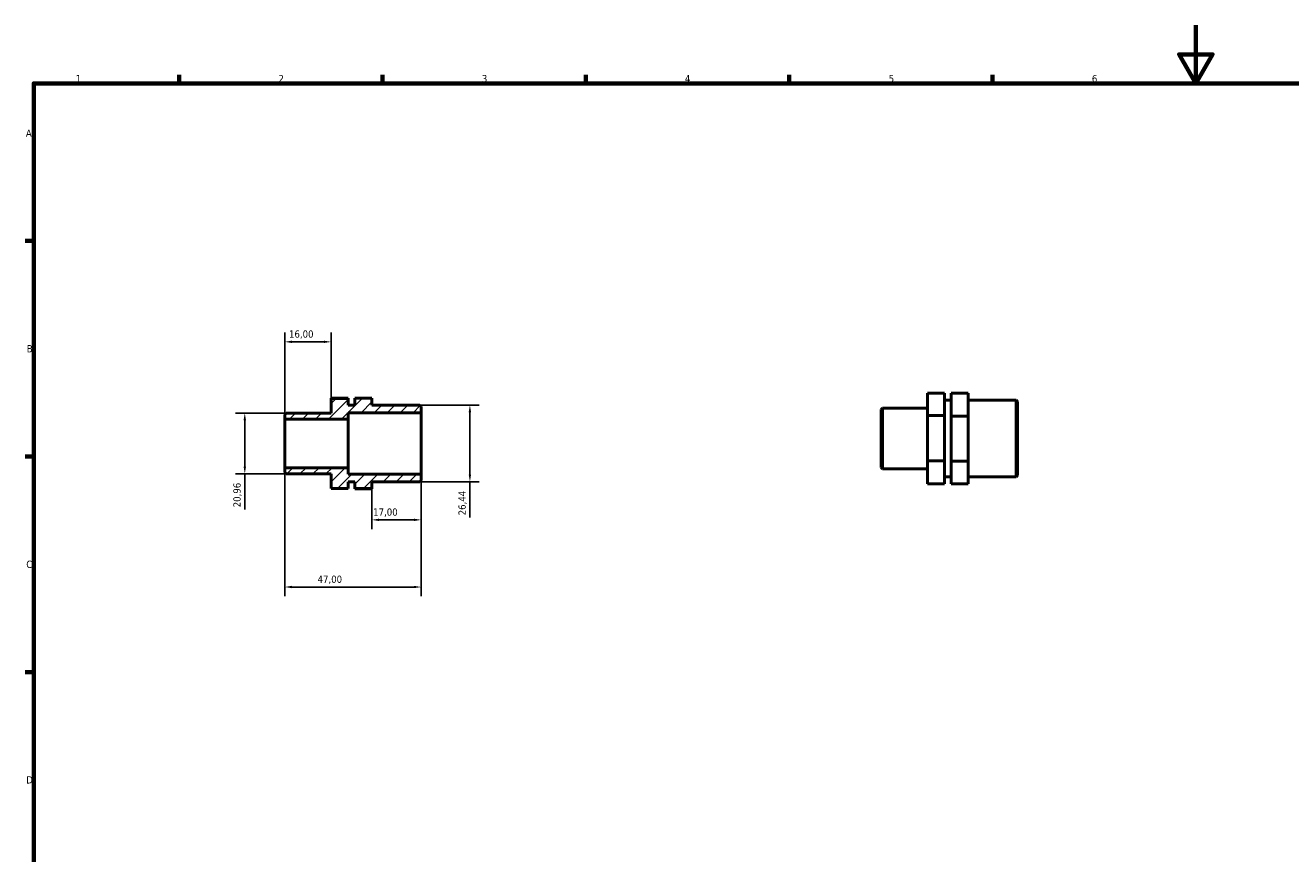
# Model space of a CAD drawing. Header units: millimetres. Extents: x 0 to 906, y 0 to 594.
# Tile 2 of 3: x 17 to 453, y 309 to 594. Entities that reach past the tile are written whole.
import ezdxf

# ---------------------------------------------------------------- set-up
doc = ezdxf.new("R2010")
doc.units = ezdxf.units.MM
for name, color, linetype, lineweight in [('Border (ISO)', 7, 'Continuous', 70), ('Dimension (ISO)', 7, 'Continuous', 25), ('Hatch (ISO)', 7, 'Continuous', 18), ('Visible (ISO)', 7, 'Continuous', 50)]:
    doc.layers.add(name, color=color, linetype=linetype, lineweight=lineweight)
doc.styles.add('Note Text (ISO)', font='tahoma.ttf')
doc.dimstyles.new('Default (ISO)', dxfattribs={"dimtxt": 2.5, "dimasz": 2.5, "dimexe": 3.175, "dimexo": 0, "dimgap": 0.762, "dimtad": 1, "dimrnd": 1e-08, "dimzin": 0, "dimtxsty": 'Note Text (ISO)', "dimcen": 0.09, "dimdle": 10, "dimclrd": 256, "dimclre": 256, "dimclrt": 232, "dimazin": 0, "dimtfac": 1.40208, "dimtmove": 0, "dimatfit": 3, "dimfxl": 1, "dimtolj": 1, "dimtzin": 0, "dimlwd": -1, "dimlwe": -1, "dimarcsym": 0})

# ---------------------------------------------------------------- blocks, each defined once
blk = doc.blocks.new('Borders Default Border')
at = {"layer": 'Border (ISO)'}
for p, q in [((70.08, 574), (70.08, 576.9)), ((140.17, 574), (140.17, 576.9)), ((210.25, 574), (210.25, 576.9)), ((280.33, 574), (280.33, 576.9)), ((350.42, 574), (350.42, 576.9)), ((20, 519.75), (17.1, 519.75)), ((20, 445.5), (17.1, 445.5)), ((20, 371.25), (17.1, 371.25))]:
    blk.add_line(p, q, dxfattribs=at)
at = {"layer": 'Border (ISO)', "flags": 128}
for points in [[(420.5, 594), (420.5, 574), (414.73, 584), (426.27, 584), (420.5, 574)], [(20, 20), (20, 574), (821, 574), (821, 20), (20, 20)]]:
    blk.add_lwpolyline(points, dxfattribs=at)
at = {"layer": 'Border (ISO)', "color": 232, "true_color": 0xca0064, "char_height": 2.5, "attachment_point": 7, "style": 'Note Text (ISO)'}
for s, insert in [('1', (34.48, 574.4)), ('2', (104.37, 574.4)), ('3', (174.43, 574.35)), ('4', (244.42, 574.4)), ('5', (314.64, 574.35)), ('6', (384.66, 574.35)), ('A', (17.29, 555.62)), ('B', (17.59, 481.37)), ('C', (17.43, 407.08)), ('D', (17.43, 332.88))]:
    blk.add_mtext(s, dxfattribs=dict(at, insert=insert))
blk = doc.blocks.new('*D7')
at = {"layer": 'Defpoints', "color": 0, "transparency": 16777216}
for p in [(106.5, 441.62), (153.5, 439.42), (106.5, 400.55)]:
    blk.add_point(p, dxfattribs=at)
at = {"layer": 'Dimension (ISO)', "transparency": 16777216}
for p, q in [((106.5, 441.62), (106.5, 397.38)), ((153.5, 439.42), (153.5, 397.38)), ((151, 400.55), (109, 400.55))]:
    blk.add_line(p, q, dxfattribs=at)
for points in [[(109, 400.97), (109, 400.14), (106.5, 400.55)], [(151, 400.97), (151, 400.14), (153.5, 400.55)]]:
    blk.add_solid(points, dxfattribs=at)
at = {"layer": 'Dimension (ISO)', "color": 232, "true_color": 0xca0064, "transparency": 16777216, "insert": (117.83, 404.49), "char_height": 2.5, "attachment_point": 1, "style": 'Note Text (ISO)'}
blk.add_mtext('\\A1;47,00', dxfattribs=at)
blk = doc.blocks.new('*D8')
at = {"layer": 'Defpoints', "color": 0, "transparency": 16777216}
for p in [(153.5, 439.42), (136.5, 434.44), (136.5, 423.68)]:
    blk.add_point(p, dxfattribs=at)
at = {"layer": 'Dimension (ISO)', "transparency": 16777216}
for p, q in [((153.5, 439.42), (153.5, 420.51)), ((136.5, 434.44), (136.5, 420.51)), ((151, 423.68), (139, 423.68))]:
    blk.add_line(p, q, dxfattribs=at)
for points in [[(139, 424.1), (139, 423.27), (136.5, 423.68)], [(151, 424.1), (151, 423.27), (153.5, 423.68)]]:
    blk.add_solid(points, dxfattribs=at)
at = {"layer": 'Dimension (ISO)', "color": 232, "true_color": 0xca0064, "transparency": 16777216, "insert": (136.98, 427.62), "char_height": 2.5, "attachment_point": 1, "style": 'Note Text (ISO)'}
blk.add_mtext('\\A1;17,00', dxfattribs=at)
blk = doc.blocks.new('*D9')
at = {"layer": 'Defpoints', "color": 0, "transparency": 16777216}
for p in [(153.03, 463.22), (153.03, 436.78), (170.32, 436.78)]:
    blk.add_point(p, dxfattribs=at)
at = {"layer": 'Dimension (ISO)', "transparency": 16777216}
for p, q in [((153.03, 463.22), (173.49, 463.22)), ((170.32, 460.72), (170.32, 439.28)), ((153.03, 436.78), (173.49, 436.78)), ((170.32, 436.78), (170.32, 424.48))]:
    blk.add_line(p, q, dxfattribs=at)
for points in [[(169.9, 460.72), (170.73, 460.72), (170.32, 463.22)], [(169.9, 439.28), (170.73, 439.28), (170.32, 436.78)]]:
    blk.add_solid(points, dxfattribs=at)
at = {"layer": 'Dimension (ISO)', "color": 232, "true_color": 0xca0064, "transparency": 16777216, "insert": (166.38, 425.24), "char_height": 2.5, "attachment_point": 1, "rotation": 90, "style": 'Note Text (ISO)'}
blk.add_mtext('\\A1;26,44', dxfattribs=at)
blk = doc.blocks.new('*D10')
at = {"layer": 'Defpoints', "color": 0, "transparency": 16777216}
for p in [(106.97, 460.48), (92.74, 439.52), (106.97, 439.52)]:
    blk.add_point(p, dxfattribs=at)
at = {"layer": 'Dimension (ISO)', "transparency": 16777216}
for p, q in [((106.97, 460.48), (89.56, 460.48)), ((92.74, 457.98), (92.74, 442.02)), ((106.97, 439.52), (89.56, 439.52)), ((92.74, 439.52), (92.74, 427.24))]:
    blk.add_line(p, q, dxfattribs=at)
for points in [[(92.32, 457.98), (93.15, 457.98), (92.74, 460.48)], [(92.32, 442.02), (93.15, 442.02), (92.74, 439.52)]]:
    blk.add_solid(points, dxfattribs=at)
at = {"layer": 'Dimension (ISO)', "color": 232, "true_color": 0xca0064, "transparency": 16777216, "insert": (88.8, 428.01), "char_height": 2.5, "attachment_point": 1, "rotation": 90, "style": 'Note Text (ISO)'}
blk.add_mtext('\\A1;20,96', dxfattribs=at)
blk = doc.blocks.new('*D11')
at = {"layer": 'Defpoints', "color": 0, "transparency": 16777216}
for p in [(106.5, 484.99), (122.5, 465.51), (106.5, 458.38)]:
    blk.add_point(p, dxfattribs=at)
at = {"layer": 'Dimension (ISO)', "transparency": 16777216}
for p, q in [((106.5, 458.38), (106.5, 488.17)), ((120, 484.99), (109, 484.99)), ((122.5, 465.51), (122.5, 488.17))]:
    blk.add_line(p, q, dxfattribs=at)
for points in [[(109, 485.41), (109, 484.58), (106.5, 484.99)], [(120, 485.41), (120, 484.58), (122.5, 484.99)]]:
    blk.add_solid(points, dxfattribs=at)
at = {"layer": 'Dimension (ISO)', "color": 232, "true_color": 0xca0064, "transparency": 16777216, "insert": (107.98, 488.93), "char_height": 2.5, "attachment_point": 1, "style": 'Note Text (ISO)'}
blk.add_mtext('\\A1;16,00', dxfattribs=at)

msp = doc.modelspace()

# ---------------------------------------------------------------- hatches: boundary and pattern name
at = {"layer": 'Hatch (ISO)'}
h = msp.add_hatch(dxfattribs=at)
h.set_pattern_fill('ANSI31', color=256, scale=25.4, style=0)
h.set_pattern_definition([(45, (0, 0), (-2.245064, 2.245064), [])])
h.paths.add_polyline_path([(153.03, 436.78), (153.5, 437.25), (153.5, 439.424), (128.325, 439.424), (128.325, 441.618), (106.5, 441.618), (106.5, 439.993), (106.97, 439.523), (122.5, 439.523), (122.5, 434.495), (128.325, 434.495), (128.325, 436.78), (130.675, 436.78), (130.675, 434.439), (136.5, 434.439), (136.5, 436.78)])
h.paths.add_polyline_path([(153.5, 462.751), (153.03, 463.221), (136.5, 463.221), (136.5, 465.561), (130.675, 465.561), (130.675, 463.221), (128.325, 463.221), (128.325, 465.506), (122.5, 465.506), (122.5, 460.478), (106.97, 460.478), (106.5, 460.008), (106.5, 458.382), (128.325, 458.382), (128.325, 460.577), (153.5, 460.577)])

# ---------------------------------------------------------------- linework, layer by layer
at = {"layer": 'Visible (ISO)'}
for p, q in [((333.856, 467.281), (328.031, 467.281)), ((328.031, 467.281), (328.031, 459.613)), ((333.856, 459.613), (333.856, 467.281)), ((342.031, 467.281), (336.206, 467.281)), ((336.206, 467.281), (336.206, 459.446)), ((342.031, 459.446), (342.031, 467.281)), ((128.325, 465.588), (122.5, 465.588)), ((122.5, 465.588), (122.5, 465.506)), ((128.325, 465.506), (122.5, 465.506)), ((122.5, 465.506), (122.5, 460.478)), ((128.325, 465.506), (128.325, 465.588)), ((128.325, 463.221), (128.325, 465.506)), ((130.675, 463.221), (128.325, 463.221)), ((136.5, 465.561), (130.675, 465.561)), ((130.675, 465.561), (130.675, 463.221)), ((136.5, 463.221), (136.5, 465.561)), ((153.03, 463.221), (136.5, 463.221)), ((153.5, 462.751), (153.03, 463.221)), ((153.5, 460.577), (153.5, 462.751)), ((333.856, 464.913), (336.206, 464.913)), ((342.031, 464.913), (358.561, 464.913)), ((358.561, 438.472), (358.561, 464.913)), ((359.031, 464.443), (358.561, 464.913)), ((359.031, 464.443), (359.031, 438.942)), ((106.97, 460.478), (106.5, 460.008)), ((106.5, 460.008), (106.5, 458.382)), ((106.5, 458.382), (128.325, 458.382)), ((106.5, 441.618), (106.5, 458.382)), ((122.5, 460.478), (106.97, 460.478)), ((128.325, 458.382), (128.325, 460.577)), ((128.325, 460.577), (153.5, 460.577)), ((128.325, 441.618), (128.325, 458.382)), ((153.5, 439.424), (153.5, 460.577)), ((312.031, 461.7), (312.501, 462.17)), ((312.031, 441.685), (312.031, 461.7)), ((312.501, 462.17), (312.501, 441.215)), ((312.501, 462.17), (328.031, 462.17)), ((328.031, 459.613), (328.031, 444.025)), ((333.856, 459.613), (328.031, 459.613)), ((333.856, 444.025), (333.856, 459.613)), ((336.206, 459.446), (336.206, 443.858)), ((342.031, 459.446), (336.206, 459.446)), ((342.031, 443.858), (342.031, 459.446)), ((128.325, 441.618), (106.5, 441.618)), ((106.5, 441.618), (106.5, 439.993)), ((128.325, 439.424), (128.325, 441.618)), ((312.031, 441.685), (312.501, 441.215)), ((312.501, 441.215), (328.031, 441.215)), ((333.856, 444.025), (328.031, 444.025)), ((328.031, 444.025), (328.031, 436.105)), ((333.856, 436.105), (333.856, 444.025)), ((342.031, 443.858), (336.206, 443.858)), ((336.206, 443.858), (336.206, 436.105)), ((342.031, 436.105), (342.031, 443.858)), ((106.5, 439.993), (106.97, 439.523)), ((106.97, 439.523), (122.5, 439.523)), ((122.5, 439.523), (122.5, 434.495)), ((153.5, 439.424), (128.325, 439.424)), ((128.325, 434.495), (128.325, 436.78)), ((128.325, 436.78), (130.675, 436.78)), ((130.675, 436.78), (130.675, 434.439)), ((136.5, 434.439), (136.5, 436.78)), ((136.5, 436.78), (153.03, 436.78)), ((153.03, 436.78), (153.5, 437.25)), ((153.5, 437.25), (153.5, 439.424)), ((333.856, 436.105), (328.031, 436.105)), ((333.856, 438.472), (336.206, 438.472)), ((342.031, 436.105), (336.206, 436.105)), ((342.031, 438.472), (358.561, 438.472)), ((359.031, 438.942), (358.561, 438.472)), ((122.5, 434.495), (128.325, 434.495)), ((130.675, 434.439), (136.5, 434.439)), ((130.675, 434.439), (130.675, 434.412)), ((136.5, 434.412), (130.675, 434.412)), ((136.5, 434.412), (136.5, 434.439))]:
    msp.add_line(p, q, dxfattribs=at)

# ---------------------------------------------------------------- block references
msp.add_blockref('Borders Default Border', (0, 0))

# ---------------------------------------------------------------- dimensions: what is measured, and where the dimension line sits
at = {"layer": 'Dimension (ISO)'}
for base, p1, p2, angle, override, picture, middle in [((106.5, 484.992), (122.5, 465.506), (106.5, 458.382), 180, {"dimdec": 2, "dimtp": 0, "dimtm": 0, "dimtdec": 2, "dimtofl": 0, "dimatfit": 1}, '*D11', (112, 484.992)), ((170.315, 436.78), (153.03, 463.221), (153.03, 436.78), 90, {"dimdec": 2, "dimtp": 0, "dimtm": 0, "dimtdec": 2, "dimtofl": 0, "dimatfit": 2}, '*D9', (170.315, 429.377)), ((92.735, 439.522805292), (106.97, 460.477805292), (106.97, 439.522805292), 90, {"dimdec": 2, "dimtp": 0, "dimtm": 0, "dimtdec": 2, "dimtofl": 0, "dimatfit": 2}, '*D10', (92.735, 432.133874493)), ((106.5, 400.555), (153.5, 439.424), (106.5, 441.618), 180, {"dimdec": 2, "dimtp": 0, "dimtm": 0, "dimtdec": 2, "dimtofl": 0, "dimatfit": 1}, '*D7', (122, 400.555)), ((136.5, 423.684), (153.5, 439.424), (136.5, 434.439), 180, {"dimdec": 2, "dimtp": 0, "dimtm": 0, "dimtdec": 2, "dimtofl": 0, "dimatfit": 1}, '*D8', (141, 423.684))]:
    dim = msp.add_linear_dim(base=base, p1=p1, p2=p2, angle=angle, dimstyle='Default (ISO)', override=override, dxfattribs=at)
    dim.commit()
    dim.dimension.update_dxf_attribs({"geometry": picture, "text_midpoint": middle, "dimtype": 160})

doc.saveas('drawing.dxf')
